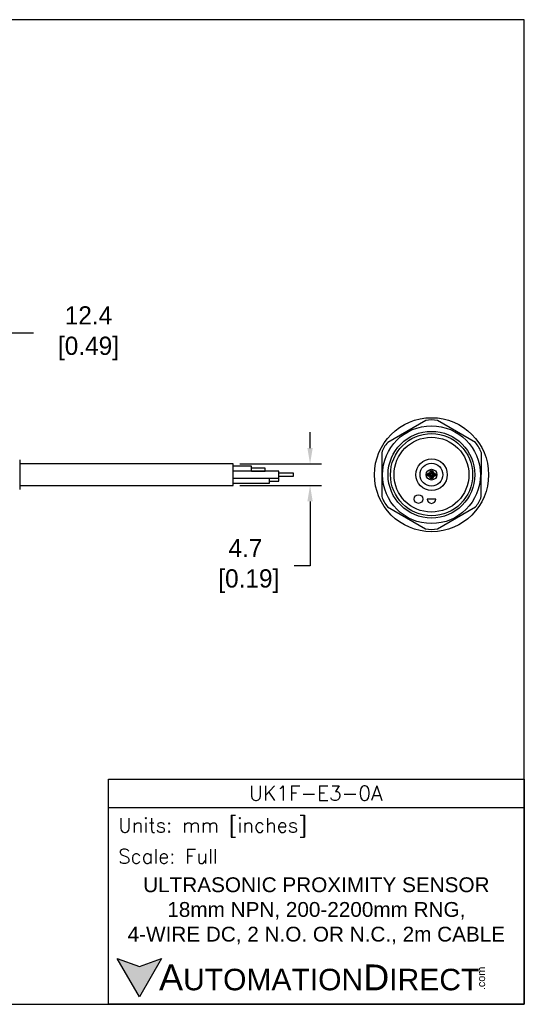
# Model space of a CAD drawing. Header units: inches. Extents: x 0 to 279, y 0 to 216.
# Tile 5 of 5: x 169 to 279, y 0 to 216. Entities that reach past the tile are written whole.
import ezdxf

# ---------------------------------------------------------------- set-up
doc = ezdxf.new("R2010")
doc.units = ezdxf.units.IN
doc.header["$LTSCALE"] = 10
doc.header["$MEASUREMENT"] = 0
doc.layers.add('DIM', color=140, linetype='Continuous')
doc.layers.add('Text', color=140, linetype='Continuous')
doc.styles.add('\\M+2ABAC\\M+2A6A11', font='txt')
doc.styles.add('ROMANS', font='romans.shx')
doc.dimstyles.get("Standard").update_dxf_attribs({"dimtxt": 4, "dimasz": 3.5, "dimexe": 2.5, "dimexo": 1.5, "dimgap": 1, "dimtad": 0, "dimtih": 1, "dimtoh": 1, "dimdec": 1, "dimzin": 0, "dimdsep": 46, "dimtxsty": 'Standard', "dimcen": 0, "dimadec": 0, "dimazin": 0, "dimtfac": 1, "dimtdec": 1, "dimtofl": 0, "dimtmove": 0, "dimatfit": 3, "dimfxl": 0, "dimtolj": 1, "dimtzin": 0, "dimarcsym": 0})

# ---------------------------------------------------------------- blocks, each defined once
blk = doc.blocks.new('*D5')
at = {"layer": 'Defpoints', "color": 0}
for p in [(153.46, 147.13), (165.85, 124.13), (153.46, 118.97)]:
    blk.add_point(p, dxfattribs=at)
at = {"layer": 'DIM', "color": 0, "lineweight": -2}
for p, q in [((153.46, 120.47), (153.46, 149.63)), ((165.85, 125.63), (165.85, 149.63)), ((162.35, 147.13), (156.96, 147.13)), ((171.84, 147.13), (165.85, 147.13))]:
    blk.add_line(p, q, dxfattribs=at)
at = {"layer": 'DIM', "color": 0}
for points in [[(156.96, 147.71), (156.96, 146.54), (153.46, 147.13)], [(162.35, 147.71), (162.35, 146.54), (165.85, 147.13)]]:
    blk.add_solid(points, dxfattribs=at)
at = {"layer": 'DIM', "color": 0, "insert": (183.17, 147.13), "char_height": 4, "attachment_point": 5}
blk.add_mtext('\\A1; 12.4\\P [0.49]', dxfattribs=at)
blk = doc.blocks.new('*D3')
at = {"layer": 'Defpoints', "color": 0}
for p in [(215.61, 118.48), (215.61, 113.78), (232.46, 113.78)]:
    blk.add_point(p, dxfattribs=at)
at = {"layer": 'DIM', "color": 0, "lineweight": -2}
for p, q in [((232.46, 121.98), (232.46, 125.48)), ((217.11, 118.48), (234.96, 118.48)), ((217.11, 113.78), (234.96, 113.78)), ((232.46, 110.28), (232.46, 96.12)), ((232.46, 96.12), (228.96, 96.12))]:
    blk.add_line(p, q, dxfattribs=at)
at = {"layer": 'DIM', "color": 0}
for points in [[(231.88, 121.98), (233.05, 121.98), (232.46, 118.48)], [(231.88, 110.28), (233.05, 110.28), (232.46, 113.78)]]:
    blk.add_solid(points, dxfattribs=at)
at = {"layer": 'DIM', "color": 0, "insert": (218.3, 96.12), "char_height": 4, "attachment_point": 5}
blk.add_mtext('\\A1;4.7\\P [0.19]', dxfattribs=at)

msp = doc.modelspace()

# ---------------------------------------------------------------- hatches: boundary and pattern name
at = {"layer": 'Text'}
msp.add_hatch(color=256, dxfattribs=at).paths.add_polyline_path([(199.93, 10.07), (195.08, 8.31), (190.23, 10.07), (195.08, 1.67)])

# ---------------------------------------------------------------- linework, layer by layer
for p, q in [((257.8, 127.98), (249.47, 123.2)), ((268.69, 123.17), (260.39, 127.98)), ((248.18, 120.95), (248.16, 111.35)), ((269.98, 111.32), (269.99, 120.92)), ((168.85, 119.38), (168.85, 112.89)), ((215.61, 118.48), (168.85, 118.48)), ((215.61, 113.78), (215.61, 118.48)), ((219.61, 117.98), (215.61, 117.98)), ((225.61, 116.88), (215.61, 116.88)), ((219.61, 116.88), (219.61, 117.98)), ((222.61, 117.58), (219.61, 117.58)), ((219.61, 116.89), (222.61, 116.89)), ((222.61, 116.89), (222.61, 117.58)), ((225.61, 115.38), (225.61, 116.88)), ((215.61, 115.38), (225.61, 115.38)), ((223.61, 114.28), (223.61, 115.38)), ((225.61, 115.33), (223.61, 115.33)), ((223.61, 114.73), (225.61, 114.73)), ((228.82, 116.43), (225.61, 116.43)), ((225.61, 115.83), (228.82, 115.83)), ((225.61, 114.73), (225.61, 115.33)), ((228.82, 115.83), (228.82, 116.43)), ((168.85, 113.78), (215.61, 113.78)), ((215.61, 114.28), (223.61, 114.28)), ((260, 110.8), (258.1, 110.8)), ((249.46, 109.1), (257.76, 104.29)), ((260.36, 104.29), (268.68, 109.07))]:
    msp.add_line(p, q)
for centre, radius in [((259.08, 116.13), 12.5), ((259.06, 116.13), 10.72), ((259.06, 116.13), 9.5), ((259.08, 116.13), 9), ((259.06, 116.13), 8.2), ((259.08, 116.13), 3.45), ((259.06, 116.13), 2.5), ((259.08, 116.13), 1.18), ((259.08, 116.68), 0.375), ((259.08, 116.68), 0.15), ((258.53, 116.13), 0.375), ((258.53, 116.13), 0.172), ((259.08, 115.58), 0.375), ((259.08, 115.58), 0.15), ((259.63, 116.13), 0.375), ((259.63, 116.13), 0.15), ((256.22, 110.8), 0.95)]:
    msp.add_circle(centre, radius)
for centre, radius, start, end in [((259.1, 122.47), 5.66, 76.7986, 103.2975), ((253.6, 119.32), 5.66, 136.7986, 163.2975), ((264.57, 119.28), 5.66, 16.7986, 43.2975), ((253.58, 112.98), 5.66, 196.7986, 223.2975), ((259.05, 110.8), 0.95, 180, 0), ((264.55, 112.95), 5.66, 316.7986, 343.2975), ((259.06, 109.8), 5.66, 256.7986, 283.2975)]:
    msp.add_arc(centre, radius, start, end)
at = {"layer": 'Defpoints'}
msp.add_lwpolyline([(279.4, 215.9), (0, 215.9), (0, 0), (279.4, 0)], close=True, dxfattribs=at)
at = {"layer": 'Text'}
msp.add_line((188.28, 43.12), (279.4, 43.12), dxfattribs=at)
for points in [[(188.28, 0), (188.28, 49.4), (279.4, 49.4), (279.4, 0)], [(199.93, 10.07), (195.08, 1.67), (190.23, 10.07), (195.08, 8.31)]]:
    msp.add_lwpolyline(points, close=True, dxfattribs=at)

# ---------------------------------------------------------------- texts
at = {"layer": 'Text', "linetype": 'Continuous', "insert": (233.7, 46.3), "char_height": 3.248, "width": 61.1425, "attachment_point": 5, "style": 'ROMANS'}
msp.add_mtext('UK1F-E3-0A', dxfattribs=at)
at = {"layer": 'Text', "attachment_point": 4}
for s, insert, char_height, width, style in [(' Units: mm [inches]', (188.28, 38.75), 3.1404, 91.118, 'ROMANS'), (' Scale: Full', (188.28, 32.47), 3.1404, 91.118, 'ROMANS'), ('{\\fArial|b0|i0|c0|p34;     \\H1.2x;A\\H0.8333x;UTOMATION\\H1.2x;D\\H0.8333x;IRECT}', (190.23, 5.87), 4.7106, 79.7962, '\\M+2ABAC\\M+2A6A11')]:
    msp.add_mtext(s, dxfattribs=dict(at, insert=insert, char_height=char_height, width=width, style=style))
at = {"layer": 'Text', "linetype": 'Continuous', "insert": (233.84, 20.5), "char_height": 3.2482, "width": 90.3508, "attachment_point": 5}
msp.add_mtext('{\\fArial|b0|i0|c0|p34;ULTRASONIC PROXIMITY SENSOR\\P18mm NPN, 200-2200mm RNG, \\P4-WIRE DC, 2 N.O. OR N.C., 2m CABLE}', dxfattribs=at)
at = {"layer": 'Text', "insert": (269.12, 3.11), "char_height": 1.6958, "width": 5.0253, "attachment_point": 1, "rotation": 90, "style": '\\M+2ABAC\\M+2A6A11'}
msp.add_mtext('{\\fArial|b0|i0|c0|p34;.com}', dxfattribs=at)

# ---------------------------------------------------------------- dimensions: what is measured, and where the dimension line sits
at = {"layer": 'DIM'}
dim = msp.add_linear_dim(base=(153.46, 147.13), p1=(165.85, 124.13), p2=(153.46, 118.97), angle=180, text=' <>', dimstyle='Standard', override={"dimpost": '\\X', "dimtmove": 1}, dxfattribs=at)
dim.commit()
dim.dimension.update_dxf_attribs({"geometry": '*D5', "text_midpoint": (183.17, 151.77), "dimtype": 160})
dim = msp.add_linear_dim(base=(232.46, 113.78), p1=(215.61, 118.48), p2=(215.61, 113.78), angle=90, dimstyle='Standard', override={"dimpost": '\\X'}, dxfattribs=at)
dim.commit()
dim.dimension.update_dxf_attribs({"geometry": '*D3', "text_midpoint": (218.3, 96.12), "dimtype": 160})

doc.saveas('drawing.dxf')
